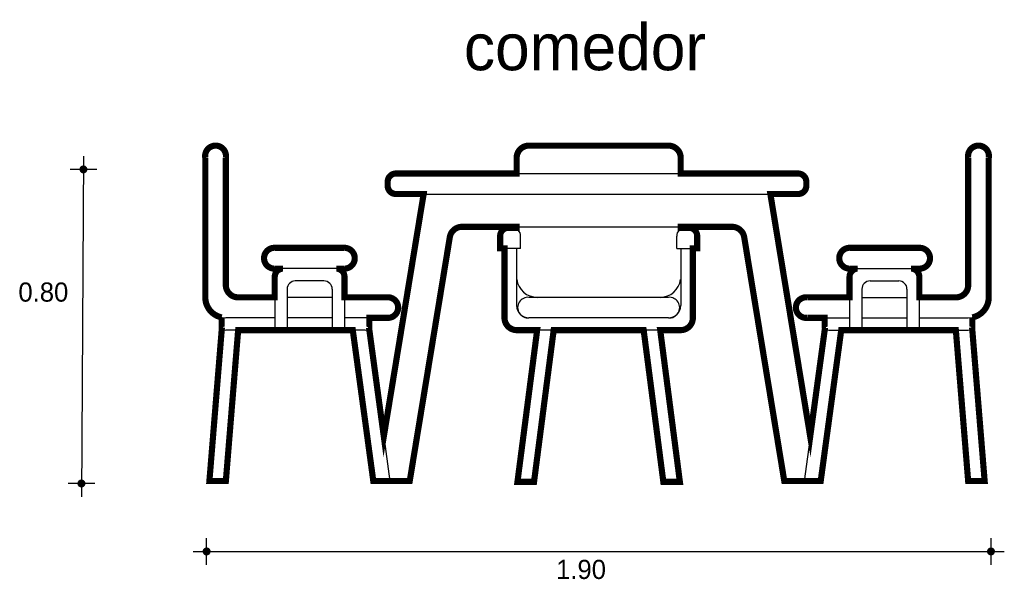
# Model space of a CAD drawing. Extents: x 1.23 to 3.63, y 1.69 to 3.05.
import ezdxf

# ---------------------------------------------------------------- set-up
doc = ezdxf.new("R2010")
doc.units = 0
doc.header["$MEASUREMENT"] = 0
for name, color, linetype in [('BORDE', 2, 'CONTINUOUS'), ('COTAS', 6, 'CONTINUOUS'), ('DIBUJO', 5, 'CONTINUOUS'), ('TEXTO', 4, 'CONTINUOUS')]:
    doc.layers.add(name, color=color, linetype=linetype)

msp = doc.modelspace()

# ---------------------------------------------------------------- linework, layer by layer
at = {"layer": 'BORDE', "const_width": 0.015}
msp.add_lwpolyline([(2.1462, 2.628, -0.414214), (2.1262, 2.648), (2.1262, 2.658, -0.414214), (2.1462, 2.678), (2.4405, 2.678), (2.4405, 2.716, -0.414214), (2.4705, 2.746), (2.8105, 2.746, -0.414214), (2.8405, 2.716), (2.8405, 2.678), (3.1266, 2.678, -0.414214), (3.1466, 2.658), (3.1466, 2.648, -0.414214), (3.1266, 2.628), (3.059, 2.628), (3.1561, 2.0367), (3.1922, 2.302, -0.102297), (3.1913, 2.306), (3.1913, 2.326), (3.1487, 2.326, -1.100198), (3.1487, 2.376), (3.252, 2.376), (3.252, 2.426, -0.414214), (3.272, 2.446), (3.2528, 2.446, -1.0203), (3.2528, 2.4968), (3.4226, 2.4968, -1.004677), (3.4226, 2.446), (3.402, 2.446, -0.414214), (3.422, 2.426), (3.422, 2.376), (3.5113, 2.376, 0.414214), (3.5413, 2.406), (3.5413, 2.716, -1.2), (3.5913, 2.716), (3.5913, 2.376, -0.356394), (3.5513, 2.327), (3.5513, 2.306, -0.083407), (3.5507, 2.3027), (3.5813, 1.928), (3.5411, 1.928), (3.5111, 2.296), (3.2317, 2.296), (3.1817, 1.928), (3.0929, 1.928), (2.9952, 2.5228, 0.367316), (2.9656, 2.548), (2.8405, 2.548), (2.8405, 2.5455), (2.8606, 2.5455, -0.414214), (2.8806, 2.5255), (2.8806, 2.4955), (2.8701, 2.4955), (2.8701, 2.326, -0.414214), (2.8401, 2.296), (2.7905, 2.296), (2.8384, 1.926), (2.7981, 1.926), (2.7501, 2.296), (2.5308, 2.296), (2.4829, 1.926), (2.4425, 1.926), (2.4905, 2.296), (2.4409, 2.296, -0.414214), (2.4109, 2.326), (2.4109, 2.4955), (2.4003, 2.4955), (2.4003, 2.5255, -0.414214), (2.4203, 2.5455), (2.4405, 2.5455), (2.4405, 2.548), (2.3072, 2.548, 0.367316), (2.2776, 2.5228), (2.1799, 1.928), (2.0911, 1.928), (2.0411, 2.296), (1.7617, 2.296), (1.7317, 1.928), (1.6916, 1.928), (1.7221, 2.3027, -0.083407), (1.7216, 2.306), (1.7216, 2.327, -0.356394), (1.6816, 2.376), (1.6816, 2.716, -1.2), (1.7316, 2.716), (1.7316, 2.406, 0.414214), (1.7616, 2.376), (1.8509, 2.376), (1.8509, 2.426, -0.414214), (1.8709, 2.446), (1.8503, 2.446, -1.004677), (1.8503, 2.4968), (2.02, 2.4968, -1.0203), (2.02, 2.446), (2.0009, 2.446, -0.414214), (2.0209, 2.426), (2.0209, 2.376), (2.1242, 2.376, -1.100198), (2.1242, 2.326), (2.0815, 2.326), (2.0815, 2.306, -0.102297), (2.0807, 2.302), (2.1167, 2.0367), (2.2138, 2.628)], format="xyb", close=True, dxfattribs=at)
at = {"layer": 'COTAS'}
for p, q in [((1.3846, 2.7205), (1.3797, 1.8896)), ((1.417, 2.688), (1.3521, 2.688)), ((1.4122, 1.922), (1.3472, 1.922)), ((1.6848, 1.7239), (1.6848, 1.7888)), ((3.5968, 1.7239), (3.5968, 1.7888)), ((1.6523, 1.7563), (3.6292, 1.7563))]:
    msp.add_line(p, q, dxfattribs=at)
at = {"layer": 'COTAS', "const_width": 0.00974}
for points in [[(1.3797, 2.688, 1), (1.3894, 2.688, 1)], [(1.3748, 1.922, 1), (1.3846, 1.922, 1)], [(1.6799, 1.7563, 1), (1.6897, 1.7563, 1)], [(3.5919, 1.7563, 1), (3.6016, 1.7563, 1)]]:
    msp.add_lwpolyline(points, format="xyb", close=True, dxfattribs=at)
at = {"layer": 'DIBUJO'}
for p, q in [((2.8105, 2.746), (2.4705, 2.746)), ((1.6816, 2.376), (1.6816, 2.716)), ((1.7316, 2.406), (1.7316, 2.716)), ((2.4405, 2.716), (2.4405, 2.678)), ((2.8405, 2.678), (2.8405, 2.716)), ((3.5413, 2.406), (3.5413, 2.716)), ((3.5913, 2.376), (3.5913, 2.716)), ((2.1462, 2.678), (3.1266, 2.678)), ((2.1262, 2.658), (2.1262, 2.648)), ((2.2138, 2.628), (2.1167, 2.0367)), ((2.1462, 2.628), (3.1266, 2.628)), ((3.059, 2.628), (3.1561, 2.0367)), ((2.3072, 2.548), (2.9656, 2.548)), ((2.4303, 2.5455), (2.4203, 2.5455)), ((2.4405, 2.548), (2.4405, 2.5427)), ((2.8405, 2.5427), (2.8405, 2.548)), ((2.8506, 2.5455), (2.8606, 2.5455)), ((2.2776, 2.5228), (2.1799, 1.928)), ((2.4003, 2.4955), (2.4003, 2.5255)), ((2.4503, 2.4955), (2.4503, 2.5255)), ((2.8306, 2.4955), (2.8306, 2.5255)), ((2.8806, 2.4955), (2.8806, 2.5255)), ((2.9952, 2.5228), (3.0929, 1.928)), ((2.02, 2.4968), (1.85, 2.4968)), ((3.2528, 2.4968), (3.4228, 2.4968)), ((2.4503, 2.4955), (2.4003, 2.4955)), ((2.4109, 2.326), (2.4109, 2.4955)), ((2.4405, 2.4955), (2.4405, 2.356)), ((2.4409, 2.4198), (2.4409, 2.4955)), ((2.8306, 2.4955), (2.8806, 2.4955)), ((2.8405, 2.4955), (2.8405, 2.356)), ((2.8701, 2.326), (2.8701, 2.4955)), ((2.021, 2.446), (1.8503, 2.446)), ((1.8509, 2.426), (1.8509, 2.296)), ((2.0209, 2.426), (2.0209, 2.296)), ((3.2518, 2.446), (3.4226, 2.446)), ((3.252, 2.426), (3.252, 2.296)), ((3.422, 2.426), (3.422, 2.296)), ((1.9709, 2.416), (1.9009, 2.416)), ((3.302, 2.416), (3.372, 2.416)), ((1.8809, 2.396), (1.8809, 2.296)), ((1.9909, 2.396), (1.9909, 2.296)), ((3.282, 2.396), (3.282, 2.296)), ((3.392, 2.396), (3.392, 2.296)), ((1.8509, 2.376), (1.7616, 2.376)), ((1.9909, 2.376), (1.8809, 2.376)), ((2.1242, 2.376), (2.0209, 2.376)), ((2.8105, 2.376), (2.4705, 2.376)), ((3.1487, 2.376), (3.252, 2.376)), ((3.282, 2.376), (3.392, 2.376)), ((3.422, 2.376), (3.5113, 2.376)), ((1.7216, 2.306), (1.7216, 2.3256)), ((1.8509, 2.326), (1.7316, 2.326)), ((1.9909, 2.326), (1.8809, 2.326)), ((2.1242, 2.326), (2.0209, 2.326)), ((2.0815, 2.306), (2.0815, 2.326)), ((2.8105, 2.326), (2.4705, 2.326)), ((3.1487, 2.326), (3.252, 2.326)), ((3.1913, 2.306), (3.1913, 2.326)), ((3.282, 2.326), (3.392, 2.326)), ((3.422, 2.326), (3.5413, 2.326)), ((3.5513, 2.306), (3.5513, 2.3256)), ((1.7221, 2.3027), (1.6916, 1.928)), ((2.0715, 2.296), (1.7316, 2.296)), ((1.7617, 2.296), (1.7317, 1.928)), ((2.0411, 2.296), (2.0911, 1.928)), ((2.0807, 2.302), (2.1315, 1.928)), ((2.8401, 2.296), (2.4409, 2.296)), ((2.4905, 2.296), (2.4425, 1.9254)), ((2.5308, 2.296), (2.4829, 1.926)), ((2.7981, 1.926), (2.7501, 2.296)), ((2.8385, 1.9254), (2.7905, 2.296)), ((3.1922, 2.302), (3.1413, 1.928)), ((3.2317, 2.296), (3.1817, 1.928)), ((3.2013, 2.296), (3.5413, 2.296)), ((3.5111, 2.296), (3.5411, 1.928)), ((3.5507, 2.3027), (3.5813, 1.928)), ((1.6916, 1.928), (1.7317, 1.928)), ((2.0911, 1.928), (2.1799, 1.928)), ((2.1012, 1.928), (2.1315, 1.928)), ((2.4829, 1.926), (2.4425, 1.926)), ((2.8385, 1.926), (2.7981, 1.926)), ((3.1817, 1.928), (3.0929, 1.928)), ((3.1716, 1.928), (3.1413, 1.928)), ((3.5813, 1.928), (3.5411, 1.928))]:
    msp.add_line(p, q, dxfattribs=at)
for centre, radius, start, end in [((1.7066, 2.7205), 0.0254, 349.6111, 190.3889), ((2.4705, 2.716), 0.03, 90, 180), ((2.8105, 2.716), 0.03, 0, 90), ((3.5663, 2.7205), 0.0254, 349.6111, 190.3889), ((2.1462, 2.658), 0.02, 90, 180), ((3.1266, 2.658), 0.02, 0, 90), ((2.1462, 2.648), 0.02, 180, 270), ((3.1266, 2.648), 0.02, 270, 0), ((2.3072, 2.518), 0.03, 90, 170.6764), ((2.4203, 2.5255), 0.02, 90, 180), ((2.4303, 2.5255), 0.02, 0, 90), ((2.8506, 2.5255), 0.02, 90, 180), ((2.8606, 2.5255), 0.02, 0, 90), ((2.9656, 2.518), 0.03, 9.3236, 90), ((1.8454, 2.471), 0.0255, 78.6464, 281.7498), ((2.0259, 2.471), 0.0255, 258.2502, 101.3536), ((3.2469, 2.471), 0.0255, 78.6464, 281.7498), ((3.4274, 2.471), 0.0255, 258.2502, 101.3536), ((1.8709, 2.426), 0.02, 90, 180), ((2.0009, 2.426), 0.02, 0, 90), ((3.272, 2.426), 0.02, 90, 180), ((3.402, 2.426), 0.02, 0, 90), ((1.7616, 2.406), 0.03, 180, 270), ((1.9009, 2.396), 0.02, 90, 180), ((1.9709, 2.396), 0.02, 0, 90), ((2.4905, 2.426), 0.05, 187.0382, 270), ((2.7905, 2.426), 0.05, 270, 352.9618), ((3.302, 2.396), 0.02, 90, 180), ((3.372, 2.396), 0.02, 0, 90), ((3.5113, 2.406), 0.03, 270, 0), ((2.1266, 2.351), 0.0251, 264.5371, 95.4629), ((2.4681, 2.351), 0.0251, 84.5371, 275.4629), ((2.8129, 2.351), 0.0251, 264.5371, 95.4629), ((3.1463, 2.351), 0.0251, 84.5371, 275.4629), ((1.7316, 2.376), 0.05, 180, 270), ((2.4705, 2.356), 0.03, 180, 270), ((2.8105, 2.356), 0.03, 270, 0), ((3.5413, 2.376), 0.05, 270, 0), ((1.7316, 2.306), 0.01, 180, 270), ((2.0715, 2.306), 0.01, 270, 0), ((2.4409, 2.326), 0.03, 180, 270), ((2.8401, 2.326), 0.03, 270, 0), ((3.2013, 2.306), 0.01, 180, 270), ((3.5413, 2.306), 0.01, 270, 0)]:
    msp.add_arc(centre, radius, start, end, dxfattribs=at)

# ---------------------------------------------------------------- texts
at = {"layer": 'COTAS'}
for s, p in [('0.80', (1.226, 2.3655)), ('1.90', (2.5366, 1.6891))]:
    msp.add_text(s, height=0.04675, dxfattribs=at).set_placement(p)
at = {"layer": 'TEXTO'}
msp.add_text('comedor', height=0.11349, dxfattribs=at).set_placement((2.312, 2.9299))

doc.saveas('drawing.dxf')
